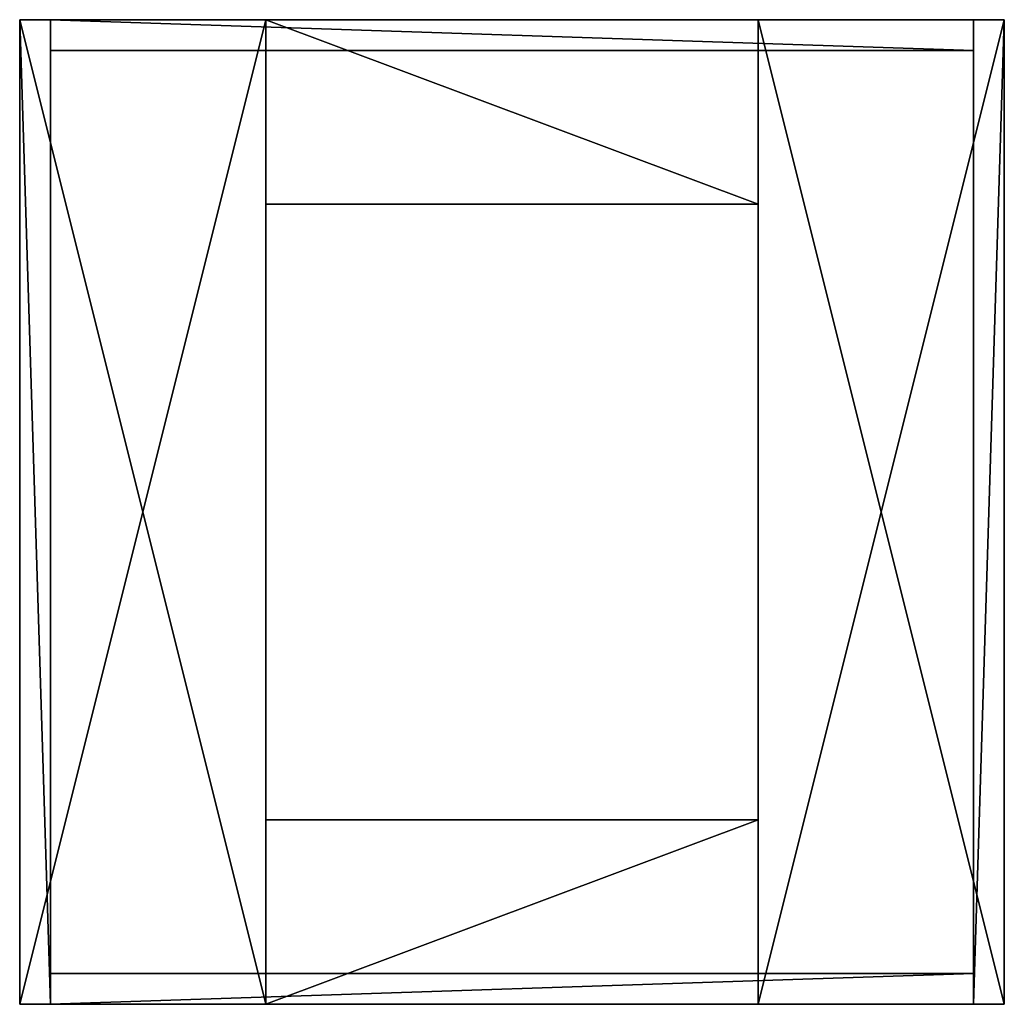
# Model space of a CAD drawing. Extents: x -512 to 512, y -512 to 512.
import ezdxf

# ---------------------------------------------------------------- set-up
doc = ezdxf.new("R2010")
doc.units = 0

msp = doc.modelspace()

# ---------------------------------------------------------------- meshes
at = {"layer": 'OBJECT000', "color": 50}
mesh = msp.add_polyface(dxfattribs=at)
corners = [(-512, -512.000061, -480), (-512, 512, -480), (-512, 512, -32), (-512, -512.000061, -32), (-479.999969, 512, -32), (-480, -512.000061, -32), (-479.999969, 512, -480), (-480, -512.000061, -480)]
mesh.append_faces([[corners[k] for k in face] for face in [(1, 3, 0), (2, 5, 3), (1, 7, 6), (1, 4, 2), (0, 5, 7), (7, 4, 6)]], dxfattribs={"vtx0": -1})
mesh.append_faces([[corners[k] for k in face] for face in [(1, 2, 3), (2, 4, 5), (1, 0, 7), (1, 6, 4), (0, 3, 5), (7, 5, 4)]], dxfattribs={"vtx2": -1})
at = {"layer": 'OBJECT001', "color": 50}
mesh = msp.add_polyface(dxfattribs=at)
corners = [(480, -512, -480), (-480, -512, -480), (-480, -512, -32), (480, -512, -32), (-480, -480, -32), (480, -480, -32), (-480, -480, -480), (480, -480, -480)]
mesh.append_faces([[corners[k] for k in face] for face in [(1, 3, 0), (2, 5, 3), (1, 7, 6), (1, 4, 2), (0, 5, 7), (7, 4, 6)]], dxfattribs={"vtx0": -1})
mesh.append_faces([[corners[k] for k in face] for face in [(1, 2, 3), (2, 4, 5), (1, 0, 7), (1, 6, 4), (0, 3, 5), (7, 5, 4)]], dxfattribs={"vtx2": -1})
at = {"layer": 'OBJECT002', "color": 50}
mesh = msp.add_polyface(dxfattribs=at)
corners = [(512, 511.999969, -480), (511.999969, -511.999969, -480), (511.999969, -511.999969, -32), (512, 511.999969, -32), (480.000031, 511.999969, -32), (479.999969, -511.999969, -32), (480.000031, 511.999969, -480), (479.999969, -511.999969, -480)]
mesh.append_faces([[corners[k] for k in face] for face in [(1, 3, 0), (3, 5, 4), (0, 7, 1), (0, 4, 6), (1, 5, 2), (6, 5, 7)]], dxfattribs={"vtx0": -1})
mesh.append_faces([[corners[k] for k in face] for face in [(1, 2, 3), (3, 2, 5), (0, 6, 7), (0, 3, 4), (1, 7, 5), (6, 4, 5)]], dxfattribs={"vtx2": -1})
at = {"layer": 'OBJECT003', "color": 50}
mesh = msp.add_polyface(dxfattribs=at)
corners = [(-512, 512, -512), (-512, -512, -512), (-256, -512, -512), (-256, 512, -512), (-512, -512, -480), (-512, 512, -480), (-256, 512, -480), (-256, -512, -480)]
mesh.append_faces([[corners[k] for k in face] for face in [(1, 3, 0), (1, 5, 4), (0, 6, 5), (1, 7, 2), (5, 7, 4), (3, 7, 6)]], dxfattribs={"vtx0": -1})
mesh.append_faces([[corners[k] for k in face] for face in [(1, 2, 3), (1, 0, 5), (0, 3, 6), (1, 4, 7), (5, 6, 7), (3, 2, 7)]], dxfattribs={"vtx2": -1})
at = {"layer": 'OBJECT004', "color": 50}
mesh = msp.add_polyface(dxfattribs=at)
corners = [(256, -512, -512), (512, -512, -512), (512, 512, -512), (256, 512, -512), (512, 512, -480), (512, -512, -480), (256, 512, -480), (256, -512, -480)]
mesh.append_faces([[corners[k] for k in face] for face in [(1, 3, 0), (2, 5, 4), (2, 6, 3), (1, 7, 5), (4, 7, 6), (0, 6, 7)]], dxfattribs={"vtx0": -1})
mesh.append_faces([[corners[k] for k in face] for face in [(1, 2, 3), (2, 1, 5), (2, 4, 6), (1, 0, 7), (4, 5, 7), (0, 3, 6)]], dxfattribs={"vtx2": -1})
at = {"layer": 'OBJECT005', "color": 50}
mesh = msp.add_polyface(dxfattribs=at)
corners = [(256, 512, -512), (-256, 512, -512), (-256, 320, -512), (256, 320, -512), (256, 512, -480), (-256, 512, -480), (-256, 320, -480), (256, 320, -480)]
mesh.append_faces([[corners[k] for k in face] for face in [(1, 3, 0), (0, 5, 1), (5, 7, 6), (1, 6, 2), (0, 7, 4), (2, 7, 3)]], dxfattribs={"vtx0": -1})
mesh.append_faces([[corners[k] for k in face] for face in [(1, 2, 3), (0, 4, 5), (5, 4, 7), (1, 5, 6), (0, 3, 7), (2, 6, 7)]], dxfattribs={"vtx2": -1})
at = {"layer": 'OBJECT006', "color": 50}
mesh = msp.add_polyface(dxfattribs=at)
corners = [(-256, -320, -512), (-256, -512, -512), (256, -512, -512), (256, -320, -512), (-256, -512, -480), (256, -512, -480), (-256, -320, -480), (256, -320, -480)]
mesh.append_faces([[corners[k] for k in face] for face in [(1, 3, 0), (1, 5, 2), (4, 7, 5), (1, 6, 4), (2, 7, 3), (3, 6, 0)]], dxfattribs={"vtx0": -1})
mesh.append_faces([[corners[k] for k in face] for face in [(1, 2, 3), (1, 4, 5), (4, 6, 7), (1, 0, 6), (2, 5, 7), (3, 7, 6)]], dxfattribs={"vtx2": -1})
at = {"layer": 'OBJECT007', "color": 50}
mesh = msp.add_polyface(dxfattribs=at)
corners = [(-512, 512, -32), (-512, -512, -32), (-256, -512, -32), (-256, 512, -32), (-512, -512), (-512, 512), (-256, 512), (-256, -512)]
mesh.append_faces([[corners[k] for k in face] for face in [(1, 3, 0), (1, 5, 4), (0, 6, 5), (1, 7, 2), (5, 7, 4), (3, 7, 6)]], dxfattribs={"vtx0": -1})
mesh.append_faces([[corners[k] for k in face] for face in [(1, 2, 3), (1, 0, 5), (0, 3, 6), (1, 4, 7), (5, 6, 7), (3, 2, 7)]], dxfattribs={"vtx2": -1})
at = {"layer": 'OBJECT008', "color": 50}
mesh = msp.add_polyface(dxfattribs=at)
corners = [(256, -512, -32), (512, -512, -32), (512, 512, -32), (256, 512, -32), (512, 512), (512, -512), (256, 512), (256, -512)]
mesh.append_faces([[corners[k] for k in face] for face in [(1, 3, 0), (2, 5, 4), (2, 6, 3), (1, 7, 5), (4, 7, 6), (0, 6, 7)]], dxfattribs={"vtx0": -1})
mesh.append_faces([[corners[k] for k in face] for face in [(1, 2, 3), (2, 1, 5), (2, 4, 6), (1, 0, 7), (4, 5, 7), (0, 3, 6)]], dxfattribs={"vtx2": -1})
at = {"layer": 'OBJECT009', "color": 50}
mesh = msp.add_polyface(dxfattribs=at)
corners = [(256, 512, -32), (-256, 512, -32), (-256, 320, -32), (256, 320, -32), (256, 512), (-256, 512), (-256, 320), (256, 320)]
mesh.append_faces([[corners[k] for k in face] for face in [(1, 3, 0), (0, 5, 1), (5, 7, 6), (1, 6, 2), (0, 7, 4), (2, 7, 3)]], dxfattribs={"vtx0": -1})
mesh.append_faces([[corners[k] for k in face] for face in [(1, 2, 3), (0, 4, 5), (5, 4, 7), (1, 5, 6), (0, 3, 7), (2, 6, 7)]], dxfattribs={"vtx2": -1})
at = {"layer": 'OBJECT010', "color": 50}
mesh = msp.add_polyface(dxfattribs=at)
corners = [(-256, -320, -32), (-256, -512, -32), (256, -512, -32), (256, -320, -32), (-256, -512), (256, -512), (-256, -320), (256, -320)]
mesh.append_faces([[corners[k] for k in face] for face in [(1, 3, 0), (1, 5, 2), (4, 7, 5), (1, 6, 4), (2, 7, 3), (3, 6, 0)]], dxfattribs={"vtx0": -1})
mesh.append_faces([[corners[k] for k in face] for face in [(1, 2, 3), (1, 4, 5), (4, 6, 7), (1, 0, 6), (2, 5, 7), (3, 7, 6)]], dxfattribs={"vtx2": -1})
at = {"layer": 'OBJECT011', "color": 50}
mesh = msp.add_polyface(dxfattribs=at)
corners = [(-480, 512, -480), (480, 512, -480), (480, 512, -32), (-480, 512, -32), (-480, 480, -32), (480, 480, -32), (-480, 480, -480), (480, 480, -480)]
mesh.append_faces([[corners[k] for k in face] for face in [(1, 3, 0), (3, 5, 4), (0, 7, 1), (0, 4, 6), (1, 5, 2), (6, 5, 7)]], dxfattribs={"vtx0": -1})
mesh.append_faces([[corners[k] for k in face] for face in [(1, 2, 3), (3, 2, 5), (0, 6, 7), (0, 3, 4), (1, 7, 5), (6, 4, 5)]], dxfattribs={"vtx2": -1})

doc.saveas('drawing.dxf')
